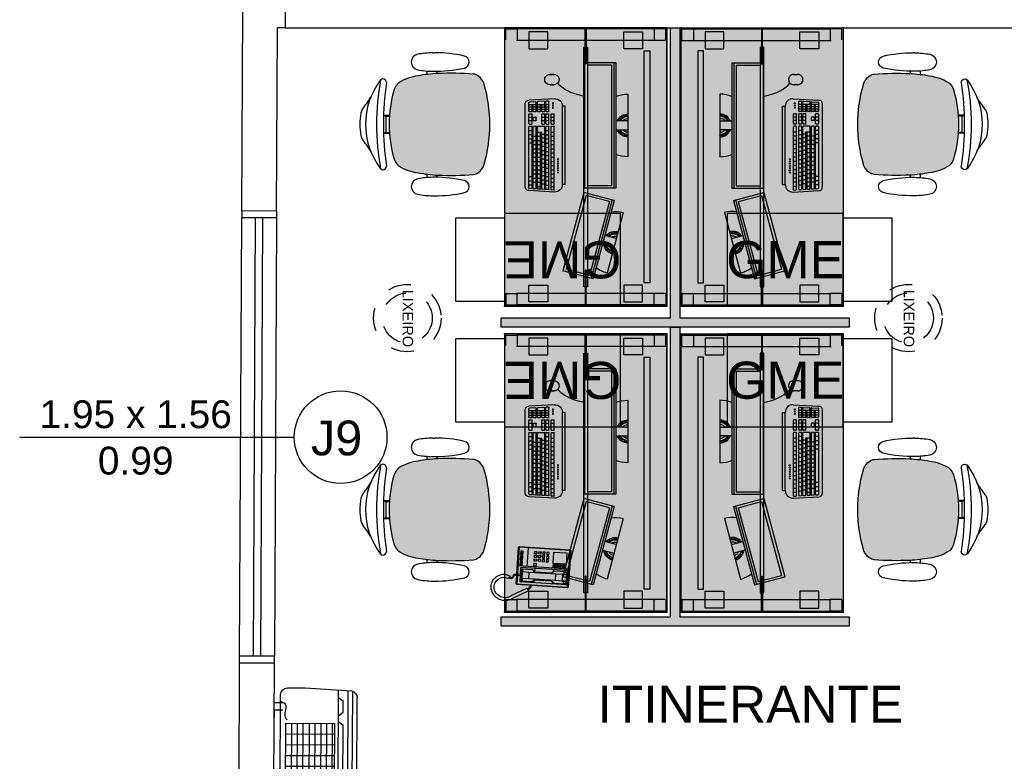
# Model space of a CAD drawing. Header units: inches. Extents: x 340 to 434, y 14 to 254.
# Tile 174 of 182: x 422.93 to 427.18, y 156.47 to 159.66. Entities that reach past the tile are written whole.
import ezdxf

# ---------------------------------------------------------------- set-up
doc = ezdxf.new("R2010")
doc.units = ezdxf.units.IN
doc.header["$MEASUREMENT"] = 0
doc.linetypes.add('DASHED2', pattern=[0.375, 0.25, -0.125])
doc.linetypes.add('HIDDEN', pattern=[9.525, 6.35, -3.175])
for name, color, linetype in [('TJ-DIVISORIA BAIXA', 202, 'Continuous'), ('TJ-EQUIPAMENTOSELETRÔNICOS', 1, 'Continuous'), ('TJ-ESQUADRIA1', 1, 'Continuous'), ('TJ-ESQUADRIA2', 2, 'Continuous'), ('TJ-MOBILIÁRIO', 2, 'Continuous'), ('TJ-MOBILIÁRIOEXISTENTE', 2, 'Continuous'), ('TJ-PAREDE', 5, 'Continuous'), ('TJ-SPLIT', 142, 'Continuous'), ('TJ-TEXTO03 1PARA100', 3, 'Continuous'), ('TJ-TEXTOESQUADRIA', 200, 'Continuous')]:
    doc.layers.add(name, color=color, linetype=linetype)
doc.styles.add('ARIAL', font='arial.ttf')
doc.styles.get("Standard").update_dxf_attribs({"font": 'arial.ttf'})
doc.styles.add('TipoDeLinha_A', font='arial.ttf')

# ---------------------------------------------------------------- blocks, each defined once
blk = doc.blocks.new('mesa reta 1.20')
at = {"layer": 'TJ-MOBILIÁRIO'}
h = blk.add_hatch(color=63, dxfattribs=at)
h.set_gradient(color1=(176, 215, 136), color2=(156, 215, 136), tint=0.86, name='INVHEMISPHERICAL')
h.paths.add_polyline_path([(0, 0), (1.2, 0), (1.2, -0.7), (0, -0.7)])
for p, q in [((0, 0), (0, -0.7)), ((1.2, 0), (1.2, -0.7)), ((1.2, -0.7), (0, -0.7))]:
    blk.add_line(p, q, dxfattribs=at)
at = {"layer": 'TJ-MOBILIÁRIO', "color": 51}
blk.add_line((1.2, 0), (0, 0), dxfattribs=at)
at = {"layer": 'TJ-MOBILIÁRIO', "color": 8}
for p, q in [((0.005, -0.008), (0.005, -0.052)), ((0.052, -0.005), (0.008, -0.005)), ((0.055, -0.008), (0.055, -0.052)), ((1.145, -0.008), (1.145, -0.052)), ((1.148, -0.005), (1.192, -0.005)), ((1.195, -0.008), (1.195, -0.052)), ((0.005, -0.052), (0.005, -0.645)), ((0.008, -0.055), (0.052, -0.055)), ((0.055, -0.052), (0.055, -0.648)), ((1.145, -0.052), (1.145, -0.648)), ((1.192, -0.055), (1.148, -0.055)), ((1.195, -0.052), (1.195, -0.645)), ((0.005, -0.692), (0.005, -0.648)), ((0.008, -0.645), (0.052, -0.645)), ((0.055, -0.692), (0.055, -0.648)), ((1.192, -0.645), (1.148, -0.645)), ((1.195, -0.692), (1.195, -0.648)), ((0.052, -0.695), (0.008, -0.695)), ((1.148, -0.695), (1.192, -0.695))]:
    blk.add_line(p, q, dxfattribs=at)
at = {"layer": 'TJ-MOBILIÁRIO'}
blk.add_lwpolyline([(0, 0), (1.2, 0), (1.2, -0.7), (0, -0.7)], close=True, dxfattribs=at)
at = {"layer": 'TJ-MOBILIÁRIO', "color": 51}
blk.add_lwpolyline([(0.1, -0.098), (1.1, -0.098), (1.1, -0.073), (0.1, -0.073)], close=True, dxfattribs=at)
at = {"layer": 'TJ-MOBILIÁRIO', "color": 8}
for points in [[(0.018, -0.105), (0.0905, -0.105), (0.0905, -0.186), (0.018, -0.186)], [(1.182, -0.105), (1.1095, -0.105), (1.1095, -0.186), (1.182, -0.186)], [(0.005, -0.3519), (0.005, -0.3481), (0.155, -0.3481), (0.155, -0.3519)], [(0.083, -0.3575), (1.117, -0.3575), (1.117, -0.3425), (0.083, -0.3425)], [(1.195, -0.3519), (1.195, -0.3481), (1.045, -0.3481), (1.045, -0.3519)], [(0.018, -0.595), (0.0905, -0.595), (0.0905, -0.514), (0.018, -0.514)], [(1.182, -0.595), (1.1095, -0.595), (1.1095, -0.514), (1.182, -0.514)]]:
    blk.add_lwpolyline(points, close=True, dxfattribs=at)
for centre, start, end in [((0.008, -0.008), 90, 180), ((0.052, -0.008), 0, 90), ((1.148, -0.008), 90, 180), ((1.192, -0.008), 0, 90), ((0.008, -0.052), 180, 270), ((0.052, -0.052), 270, 0), ((1.148, -0.052), 180, 270), ((1.192, -0.052), 270, 0), ((0.008, -0.648), 90, 180), ((0.052, -0.648), 0, 90), ((1.192, -0.648), 0, 90), ((0.008, -0.692), 180, 270), ((0.052, -0.692), 270, 0), ((1.192, -0.692), 270, 0)]:
    blk.add_arc(centre, 0.003, start, end, dxfattribs=at)
at = {"layer": 'TJ-MOBILIÁRIO'}
for p in [(0, 0), (1.2, 0), (1.2, 0), (0, -0.7), (1.2, -0.7)]:
    blk.add_point(p, dxfattribs=at)
blk = doc.blocks.new('poltrona diretor giratória')
h = blk.add_hatch(color=20)
h.set_gradient(color1=(255, 63, 0), color2=(255, 63, 0), tint=0.86, name='HEMISPHERICAL')
h.paths.add_polyline_path([(0.2192, -0.3365, 0.030126), (0.2092, -0.2515, 0.112051), (0.1795, -0.168, 0.029573), (0.1748, -0.1625, 0.071823), (0.1505, -0.1482, 0.071429), (0, -0.1266, 0.071429), (-0.1505, -0.1482, 0.071823), (-0.1748, -0.1625, 0.029573), (-0.1795, -0.168, 0.112051), (-0.2092, -0.2515, 0.030126), (-0.2192, -0.3365, 0.026966), (-0.2167, -0.4907, 0.092712), (-0.2134, -0.5016, 0.218944), (-0.1721, -0.5368, 0.069011), (0, -0.5604, 0.069011), (0.1721, -0.5368, 0.218946), (0.2134, -0.5016, 0.102563), (0.2168, -0.4895, 0.026756)])
at = {"layer": 'TJ-MOBILIÁRIO'}
for p, q in [((-0.0388, -0.1022), (-0.0388, -0.128)), ((-0.0361, -0.1021), (-0.0361, -0.1278)), ((-0.0354, -0.1125), (-0.0354, -0.1277)), ((0.0356, -0.1125), (-0.0354, -0.1125)), ((0.0356, -0.1125), (0.0356, -0.1277)), ((0.0363, -0.1021), (0.0363, -0.1278)), ((0.039, -0.1022), (0.039, -0.128)), ((-0.2297, -0.2901, 0), (-0.215, -0.2901, 0)), ((0.215, -0.29, 0), (0.2299, -0.29, 0)), ((-0.2284, -0.3331, 0), (-0.219, -0.3331, 0)), ((0.219, -0.3331, 0), (0.2286, -0.3331, 0))]:
    blk.add_line(p, q, dxfattribs=at)
at = {"layer": 'TJ-MOBILIÁRIO', "linetype": 'Continuous', "ltscale": 25.4}
for p, q in [((-0.3082, -0.3147, 0), (-0.3083, -0.3221, 0)), ((-0.2283, -0.3221, 0), (-0.2284, -0.3147, 0)), ((0.3084, -0.3147, 0), (0.3085, -0.3221, 0))]:
    blk.add_line(p, q, dxfattribs=at)
at = {"layer": 'TJ-MOBILIÁRIO'}
for centre, radius, start, end in [((0, -0.2485), 0.2485, 78.8778, 101.1222), ((0, -0.3411), 0.3164, 52.5531, 127.4469), ((-0.4729, 0.5278), 0.6763, 301.8108, 307.1601), ((-0.0414, -0.0448), 0.0407, 99.1898, 124.2903), ((0.0414, -0.0448), 0.0407, 55.7097, 80.8102), ((0.4729, 0.5278), 0.6763, 232.8399, 238.1892), ((0, -1.099), 1.0272, 79.2072, 100.7928), ((-0.181, -0.0998), 0.015, 139.1833, 180), ((-0.1802, -0.0989), 0.0158, 182.978, 269.4431), ((0, -1.3395), 1.238, 81.623, 98.377), ((0, -0.6615), 0.5349, 89.9995, 106.342), ((0, -0.6615), 0.5349, 73.658, 90.0005), ((0.1802, -0.0989), 0.0158, 270.5569, 357.022), ((0.181, -0.0998), 0.015, 0, 40.8167), ((-0.0105, -0.2752), 0.2001, 147.6271, 173.2006), ((-0.1305, -0.2048), 0.0612, 136.3456, 143.1214), ((-0.113, -0.2396), 0.0988, 112.3141, 128.7465), ((0.113, -0.2396), 0.0988, 51.2535, 67.6859), ((0.1305, -0.2048), 0.0612, 36.8786, 43.6544), ((0.0105, -0.2752), 0.2001, 6.7994, 32.3729), ((0.4905, -0.3769), 0.7109, 169.839, 176.7413), ((-0.4905, -0.3769), 0.7109, 3.2587, 10.161), ((1.2113, -0.3902), 1.4315, 177.8472, 184.0258), ((-1.2113, -0.3902), 1.4315, 355.9742, 2.1528), ((-0.1862, -0.4874), 0.0307, 186.2228, 207.4103), ((-0.1544, -0.4742), 0.065, 204.8741, 254.602), ((0.1544, -0.4742), 0.065, 285.398, 335.1259), ((0.1862, -0.4874), 0.0307, 332.5897, 353.7772), ((-0.0007, 0.0717), 0.6322, 254.3071, 270.046), ((0.0007, 0.0717), 0.6322, 269.954, 285.6929)]:
    blk.add_arc(centre, radius, start, end, dxfattribs=at)
at = {"layer": 'TJ-MOBILIÁRIO', "linetype": 'Continuous', "ltscale": 25.4}
for centre, radius, start, end in [((0.1213, -0.3243, 0), 0.4296, 170.0113, 178.7145), ((-0.2683, -0.2557, 0), 0.034, 9.9832, 170.0168), ((-0.6579, -0.3243, 0), 0.4296, 1.2855, 9.9887), ((0.6581, -0.3243, 0), 0.4296, 170.0113, 178.7145), ((0.2685, -0.2557, 0), 0.034, 9.9832, 170.0168), ((-0.1211, -0.3243, 0), 0.4296, 1.2855, 9.9887), ((0.2592, -0.3251, 0), 0.5675, 179.7013, 192.8268), ((-0.7958, -0.3251, 0), 0.5675, 347.1732, 0.2987), ((0.795, -0.3253, 0), 0.5665, 178.9303, 192.8326), ((-0.259, -0.3251, 0), 0.5675, 347.1732, 0.2987), ((-0.2683, -0.4452, 0), 0.0265, 192.8268, 347.1732), ((0.2685, -0.4452, 0), 0.0265, 192.8268, 347.1732)]:
    blk.add_arc(centre, radius, start, end, dxfattribs=at)
blk = doc.blocks.new('COMPUTADOR 2 MONITORES')
at = {"layer": 'TJ-MOBILIÁRIO', "linetype": 'Continuous'}
for p, q in [((0.135, 0), (-0.135, 0)), ((-0.3757, -0.0195), (-0.6365, -0.0894)), ((-0.3236, -0.0591), (-0.6617, -0.1497)), ((-0.3236, -0.0591), (-0.2889, -0.1888)), ((0.27, -0.0517), (-0.27, -0.0517)), ((-0.27, -0.0517), (-0.27, -0.1859)), ((0.27, -0.0517), (0.27, -0.1859)), ((-0.6617, -0.1497), (-0.627, -0.2794)), ((-0.2889, -0.1888), (-0.627, -0.2794)), ((0.27, -0.1859), (-0.27, -0.1859)), ((-0.2542, -0.27), (0.0823, -0.27)), ((-0.2542, -0.27), (-0.2542, -0.2819)), ((-0.2542, -0.2819), (0.0823, -0.2819)), ((0.0823, -0.27), (0.0823, -0.2819)), ((-0.2871, -0.3166), (-0.2812, -0.4265)), ((0.1152, -0.3166), (0.1093, -0.4265)), ((0.1753, -0.3361), (0.1753, -0.3178)), ((0.2196, -0.3178), (0.2196, -0.3361)), ((-0.2647, -0.443), (0.0928, -0.443))]:
    blk.add_line(p, q, dxfattribs=at)
at = {"layer": 'TJ-MOBILIÁRIO', "color": 1, "linetype": 'Continuous'}
for p, q in [((-0.0484, -0.0042), (-0.0476, -0.0012)), ((-0.0484, -0.0042), (-0.0461, -0.0064)), ((-0.0476, -0.0012), (-0.0445, -0.0004)), ((-0.0461, -0.0064), (-0.0431, -0.0056)), ((-0.0456, -0.0147), (-0.0447, -0.0116)), ((-0.0456, -0.0147), (-0.0433, -0.0169)), ((-0.0447, -0.0116), (-0.0417, -0.0108)), ((-0.0445, -0.0004), (-0.0423, -0.0026)), ((-0.0433, -0.0169), (-0.0403, -0.0161)), ((-0.0431, -0.0056), (-0.0423, -0.0026)), ((-0.0426, -0.0246), (-0.0419, -0.0221)), ((-0.0419, -0.0221), (-0.0389, -0.0213)), ((-0.0417, -0.0108), (-0.0395, -0.013)), ((-0.0415, -0.0263), (-0.0405, -0.0273)), ((-0.0405, -0.0273), (-0.0375, -0.0265)), ((-0.0403, -0.0161), (-0.0395, -0.013)), ((-0.0389, -0.0213), (-0.0367, -0.0235)), ((-0.0375, -0.0265), (-0.0367, -0.0235)), ((-0.0373, -0.0321), (-0.0361, -0.0318)), ((-0.0361, -0.0318), (-0.0339, -0.034)), ((-0.0351, -0.0175), (-0.0351, -0.0174)), ((-0.0351, -0.0175), (-0.0351, -0.0175)), ((-0.0343, -0.0353), (-0.0339, -0.034)), ((-0.0323, -0.0279), (-0.0315, -0.0249)), ((-0.0323, -0.0279), (-0.0301, -0.0301)), ((-0.0315, -0.0249), (-0.0305, -0.0246)), ((-0.0301, -0.0301), (-0.0271, -0.0293)), ((-0.0295, -0.0384), (-0.0287, -0.0354)), ((-0.0295, -0.0384), (-0.0273, -0.0406)), ((-0.0287, -0.0354), (-0.0257, -0.0346)), ((-0.0273, -0.0406), (-0.0243, -0.0398)), ((-0.0271, -0.0293), (-0.0269, -0.0285)), ((-0.0257, -0.0346), (-0.0235, -0.0368)), ((-0.0243, -0.0398), (-0.0235, -0.0368)), ((-0.0192, -0.0517), (-0.0192, 0)), ((0.0192, 0), (0.0192, -0.0517)), ((0.02, -0.0419), (0.0208, -0.0389)), ((0.02, -0.0419), (0.022, -0.044)), ((0.0205, -0.0334), (0.0224, -0.0329)), ((0.0208, -0.0389), (0.0238, -0.0381)), ((0.0224, -0.0329), (0.0227, -0.032)), ((0.0238, -0.0381), (0.026, -0.0403)), ((0.0256, -0.042), (0.026, -0.0403)), ((0.0276, -0.0343), (0.0284, -0.0313)), ((0.0276, -0.0343), (0.0298, -0.0365)), ((0.0284, -0.0313), (0.0315, -0.0305)), ((0.0298, -0.0365), (0.0329, -0.0357)), ((0.03, -0.0252), (0.0301, -0.0252)), ((0.0301, -0.0252), (0.0301, -0.0251)), ((0.0315, -0.0305), (0.0337, -0.0327)), ((0.0329, -0.0357), (0.0337, -0.0327)), ((0.0346, -0.0183), (0.0347, -0.0184)), ((0.0347, -0.0184), (0.0377, -0.0176)), ((0.0353, -0.0266), (0.0361, -0.0236)), ((0.0353, -0.0266), (0.0375, -0.0288)), ((0.0361, -0.0236), (0.0391, -0.0228)), ((0.037, -0.013), (0.0385, -0.0145)), ((0.0375, -0.0288), (0.0404, -0.0281)), ((0.0377, -0.0176), (0.0385, -0.0145)), ((0.0391, -0.0228), (0.0413, -0.025)), ((0.0401, -0.0085), (0.041, -0.0055)), ((0.0401, -0.0085), (0.0424, -0.0107)), ((0.0406, -0.0278), (0.0413, -0.025)), ((0.041, -0.0055), (0.044, -0.0047)), ((0.0424, -0.0107), (0.0454, -0.0099)), ((0.0429, -0.019), (0.0438, -0.016)), ((0.0429, -0.019), (0.0446, -0.0207)), ((0.0438, -0.016), (0.0468, -0.0151)), ((0.044, -0.0047), (0.0462, -0.0069)), ((0.0454, -0.0099), (0.0462, -0.0069)), ((0.0468, -0.0151), (0.0468, -0.0152)), ((0.0478, -0.0009), (0.0491, -0.0022)), ((-0.3214, -0.0675), (-0.6595, -0.158)), ((-0.3286, -0.0793), (-0.6474, -0.1647)), ((-0.5517, -0.0679), (-0.549, -0.0663)), ((-0.5517, -0.071), (-0.5517, -0.0679)), ((-0.5517, -0.071), (-0.549, -0.0726)), ((-0.549, -0.0663), (-0.5463, -0.0679)), ((-0.549, -0.0726), (-0.5463, -0.071)), ((-0.5463, -0.071), (-0.5463, -0.0679)), ((-0.5463, -0.0773), (-0.5436, -0.0757)), ((-0.5463, -0.0804), (-0.5463, -0.0773)), ((-0.5463, -0.0804), (-0.5436, -0.082)), ((-0.5436, -0.0757), (-0.5409, -0.0773)), ((-0.5436, -0.082), (-0.5409, -0.0804)), ((-0.5409, -0.0804), (-0.5409, -0.0773)), ((-0.5355, -0.0804), (-0.5354, -0.0804)), ((-0.5355, -0.0804), (-0.5355, -0.0804)), ((-0.5112, -0.1094), (-0.5246, -0.0594)), ((-0.4875, -0.0495), (-0.4742, -0.0995)), ((-0.4776, -0.0814), (-0.4759, -0.0804)), ((-0.4759, -0.0804), (-0.4759, -0.0795)), ((-0.4706, -0.0711), (-0.4705, -0.071)), ((-0.4705, -0.071), (-0.4705, -0.0709)), ((-0.4705, -0.0773), (-0.4678, -0.0757)), ((-0.4705, -0.0804), (-0.4705, -0.0773)), ((-0.4705, -0.0804), (-0.4678, -0.082)), ((-0.4679, -0.0632), (-0.4678, -0.0632)), ((-0.4678, -0.0632), (-0.4651, -0.0617)), ((-0.4678, -0.0757), (-0.4651, -0.0773)), ((-0.4678, -0.082), (-0.4651, -0.0804)), ((-0.467, -0.0574), (-0.4651, -0.0585)), ((-0.4651, -0.0492), (-0.4624, -0.0476)), ((-0.4651, -0.0523), (-0.4651, -0.0492)), ((-0.4651, -0.0523), (-0.4624, -0.0538)), ((-0.4651, -0.0617), (-0.4651, -0.0585)), ((-0.4651, -0.0679), (-0.4624, -0.0663)), ((-0.4651, -0.071), (-0.4651, -0.0679)), ((-0.4651, -0.071), (-0.4624, -0.0726)), ((-0.4651, -0.0804), (-0.4651, -0.0773)), ((-0.4624, -0.0476), (-0.4597, -0.0492)), ((-0.4624, -0.0538), (-0.4597, -0.0523)), ((-0.4624, -0.0663), (-0.4597, -0.0679)), ((-0.4624, -0.0726), (-0.4598, -0.0711)), ((-0.4597, -0.0429), (-0.458, -0.0439)), ((-0.4597, -0.0523), (-0.4597, -0.0492)), ((-0.4597, -0.0585), (-0.457, -0.057)), ((-0.4597, -0.0617), (-0.4597, -0.0585)), ((-0.4597, -0.0617), (-0.4576, -0.0629)), ((-0.4597, -0.0708), (-0.4597, -0.0679)), ((-0.457, -0.057), (-0.457, -0.057)), ((-0.3286, -0.0793), (-0.3017, -0.1796)), ((0.27, -0.0604), (-0.27, -0.0604)), ((0.26, -0.0699), (-0.26, -0.0699)), ((-0.26, -0.0699), (-0.26, -0.1738)), ((0.26, -0.0699), (0.26, -0.1738)), ((-0.5409, -0.0867), (-0.5382, -0.0851)), ((-0.5409, -0.0892), (-0.5409, -0.0867)), ((-0.5394, -0.0906), (-0.5382, -0.0913)), ((-0.5382, -0.0851), (-0.5355, -0.0867)), ((-0.5382, -0.0913), (-0.5355, -0.0898)), ((-0.5355, -0.0898), (-0.5355, -0.0867)), ((-0.5338, -0.0951), (-0.5328, -0.0945)), ((-0.5328, -0.0945), (-0.53, -0.096)), ((-0.53, -0.0867), (-0.5291, -0.0861)), ((-0.53, -0.0898), (-0.53, -0.0867)), ((-0.53, -0.0898), (-0.5273, -0.0913)), ((-0.53, -0.0974), (-0.53, -0.096)), ((-0.5273, -0.0913), (-0.5246, -0.0898)), ((-0.5246, -0.0898), (-0.5246, -0.089)), ((-0.5246, -0.096), (-0.5219, -0.0945)), ((-0.5246, -0.0992), (-0.5246, -0.096)), ((-0.5246, -0.0992), (-0.5219, -0.1007)), ((-0.5219, -0.0945), (-0.5192, -0.096)), ((-0.5219, -0.1007), (-0.5192, -0.0992)), ((-0.5192, -0.0992), (-0.5192, -0.096)), ((-0.4759, -0.0867), (-0.4732, -0.0851)), ((-0.4759, -0.0898), (-0.4759, -0.0867)), ((-0.4759, -0.0898), (-0.4734, -0.0912)), ((-0.4732, -0.0851), (-0.4705, -0.0867)), ((-0.4705, -0.0884), (-0.4705, -0.0867)), ((-0.6474, -0.1647), (-0.6205, -0.265)), ((-0.3017, -0.1796), (-0.6205, -0.265)), ((0.26, -0.1738), (-0.26, -0.1738)), ((-0.2789, -0.319), (-0.2784, -0.3284)), ((-0.2771, -0.317), (-0.0057, -0.317)), ((-0.2766, -0.3302), (-0.0057, -0.3302)), ((-0.2635, -0.3302), (-0.2635, -0.317)), ((-0.2452, -0.3302), (-0.2452, -0.317)), ((-0.2272, -0.3302), (-0.2272, -0.317)), ((-0.2091, -0.3302), (-0.2091, -0.317)), ((-0.1911, -0.3302), (-0.1911, -0.317)), ((-0.173, -0.3302), (-0.173, -0.317)), ((-0.1549, -0.3302), (-0.1549, -0.317)), ((-0.1369, -0.3302), (-0.1369, -0.317)), ((-0.1188, -0.3302), (-0.1188, -0.317)), ((-0.1008, -0.3302), (-0.1008, -0.317)), ((-0.0827, -0.3302), (-0.0827, -0.317)), ((-0.0646, -0.3302), (-0.0646, -0.317)), ((-0.0466, -0.3302), (-0.0466, -0.317)), ((-0.0285, -0.3302), (-0.0285, -0.317)), ((-0.0038, -0.3283), (-0.0038, -0.3189)), ((0.0058, -0.3283), (0.0058, -0.3189)), ((0.0076, -0.317), (0.0484, -0.317)), ((0.0076, -0.3302), (0.0484, -0.3302)), ((0.0206, -0.3302), (0.0206, -0.317)), ((0.0355, -0.3302), (0.0355, -0.317)), ((0.0503, -0.3283), (0.0503, -0.3189)), ((-0.277, -0.3418), (-0.2765, -0.3512)), ((-0.276, -0.36), (-0.2755, -0.3695)), ((-0.2751, -0.3398), (-0.0057, -0.3398)), ((-0.275, -0.3783), (-0.2745, -0.3877)), ((-0.2746, -0.353), (-0.0057, -0.353)), ((-0.2741, -0.358), (-0.0057, -0.358)), ((-0.2736, -0.3712), (-0.0285, -0.3712)), ((-0.2731, -0.3763), (-0.0285, -0.3763)), ((-0.2635, -0.3895), (-0.2635, -0.3763)), ((-0.257, -0.353), (-0.257, -0.3398)), ((-0.2524, -0.3712), (-0.2524, -0.358)), ((-0.2452, -0.3895), (-0.2452, -0.3763)), ((-0.2387, -0.353), (-0.2387, -0.3398)), ((-0.2343, -0.3712), (-0.2343, -0.358)), ((-0.2272, -0.3895), (-0.2272, -0.3763)), ((-0.2206, -0.353), (-0.2206, -0.3398)), ((-0.2163, -0.3712), (-0.2163, -0.358)), ((-0.2091, -0.3895), (-0.2091, -0.3763)), ((-0.2026, -0.353), (-0.2026, -0.3398)), ((-0.1982, -0.3712), (-0.1982, -0.358)), ((-0.1911, -0.3895), (-0.1911, -0.3763)), ((-0.1845, -0.353), (-0.1845, -0.3398)), ((-0.1801, -0.3712), (-0.1801, -0.358)), ((-0.173, -0.3895), (-0.173, -0.3763)), ((-0.1665, -0.353), (-0.1665, -0.3398)), ((-0.1621, -0.3712), (-0.1621, -0.358)), ((-0.1549, -0.3895), (-0.1549, -0.3763)), ((-0.1484, -0.353), (-0.1484, -0.3398)), ((-0.144, -0.3712), (-0.144, -0.358)), ((-0.1369, -0.3895), (-0.1369, -0.3763)), ((-0.1303, -0.353), (-0.1303, -0.3398)), ((-0.126, -0.3712), (-0.126, -0.358)), ((-0.1188, -0.3895), (-0.1188, -0.3763)), ((-0.1123, -0.353), (-0.1123, -0.3398)), ((-0.1079, -0.3712), (-0.1079, -0.358)), ((-0.1008, -0.3895), (-0.1008, -0.3763)), ((-0.0942, -0.353), (-0.0942, -0.3398)), ((-0.0898, -0.3712), (-0.0898, -0.358)), ((-0.0827, -0.3895), (-0.0827, -0.3763)), ((-0.0762, -0.353), (-0.0762, -0.3398)), ((-0.0718, -0.3712), (-0.0718, -0.358)), ((-0.0646, -0.3895), (-0.0646, -0.3763)), ((-0.0581, -0.353), (-0.0581, -0.3398)), ((-0.0537, -0.3712), (-0.0537, -0.358)), ((-0.0466, -0.3895), (-0.0466, -0.3763)), ((-0.04, -0.353), (-0.04, -0.3398)), ((-0.038, -0.3712), (-0.038, -0.358)), ((-0.0285, -0.3895), (-0.0285, -0.3712)), ((-0.022, -0.353), (-0.022, -0.3398)), ((-0.0038, -0.3511), (-0.0038, -0.3416)), ((-0.0038, -0.3876), (-0.0038, -0.3599)), ((0.0058, -0.3511), (0.0058, -0.3416)), ((0.0058, -0.3694), (0.0058, -0.3599)), ((0.0076, -0.3398), (0.0484, -0.3398)), ((0.0076, -0.353), (0.0484, -0.353)), ((0.0076, -0.358), (0.0484, -0.358)), ((0.0076, -0.3712), (0.0484, -0.3712)), ((0.0206, -0.353), (0.0206, -0.3398)), ((0.0206, -0.3712), (0.0206, -0.358)), ((0.0355, -0.353), (0.0355, -0.3398)), ((0.0355, -0.3712), (0.0355, -0.358)), ((0.0503, -0.3511), (0.0503, -0.3416)), ((0.0503, -0.3694), (0.0503, -0.3599)), ((0.0599, -0.3511), (0.0599, -0.3416)), ((0.0599, -0.3694), (0.0599, -0.3599)), ((0.0599, -0.3876), (0.0599, -0.3782)), ((0.0617, -0.3398), (0.1032, -0.3398)), ((0.0617, -0.353), (0.1027, -0.353)), ((0.0617, -0.358), (0.1022, -0.358)), ((0.0617, -0.3712), (0.0904, -0.3712)), ((0.0617, -0.3763), (0.0904, -0.3763)), ((0.07, -0.353), (0.07, -0.3398)), ((0.07, -0.3712), (0.07, -0.358)), ((0.07, -0.3895), (0.07, -0.3763)), ((0.0802, -0.353), (0.0802, -0.3398)), ((0.0802, -0.3712), (0.0802, -0.358)), ((0.0802, -0.3895), (0.0802, -0.3763)), ((0.0904, -0.353), (0.0904, -0.3398)), ((0.0904, -0.3895), (0.0904, -0.358)), ((0.1041, -0.36), (0.1026, -0.3877)), ((0.1051, -0.3418), (0.1046, -0.3512)), ((-0.274, -0.3965), (-0.2735, -0.406)), ((-0.273, -0.4148), (-0.2725, -0.4243)), ((-0.2726, -0.3895), (-0.0057, -0.3895)), ((-0.2721, -0.3946), (-0.0057, -0.3946)), ((-0.2716, -0.4078), (-0.0057, -0.4078)), ((-0.2712, -0.4128), (-0.0057, -0.4128)), ((-0.2566, -0.426), (-0.2566, -0.4128)), ((-0.2452, -0.4078), (-0.2452, -0.3946)), ((-0.2383, -0.426), (-0.2383, -0.4128)), ((-0.2272, -0.4078), (-0.2272, -0.3946)), ((-0.2202, -0.426), (-0.2202, -0.4128)), ((-0.2091, -0.4078), (-0.2091, -0.3946)), ((-0.1911, -0.4078), (-0.1911, -0.3946)), ((-0.173, -0.4078), (-0.173, -0.3946)), ((-0.1549, -0.4078), (-0.1549, -0.3946)), ((-0.1369, -0.4078), (-0.1369, -0.3946)), ((-0.1188, -0.4078), (-0.1188, -0.3946)), ((-0.1008, -0.4078), (-0.1008, -0.3946)), ((-0.0827, -0.4078), (-0.0827, -0.3946)), ((-0.0757, -0.426), (-0.0757, -0.4128)), ((-0.0646, -0.4078), (-0.0646, -0.3946)), ((-0.0577, -0.426), (-0.0577, -0.4128)), ((-0.0466, -0.4078), (-0.0466, -0.3946)), ((-0.0396, -0.426), (-0.0396, -0.4128)), ((-0.0215, -0.426), (-0.0215, -0.4128)), ((-0.0038, -0.4059), (-0.0038, -0.3964)), ((-0.0038, -0.4241), (-0.0038, -0.4147)), ((0.0058, -0.4241), (0.0058, -0.4147)), ((0.0076, -0.4128), (0.0484, -0.4128)), ((0.0206, -0.4059), (0.0206, -0.3964)), ((0.0206, -0.426), (0.0206, -0.4128)), ((0.0225, -0.3946), (0.0336, -0.3946)), ((0.0225, -0.4078), (0.0336, -0.4078)), ((0.0355, -0.4059), (0.0355, -0.3964)), ((0.0355, -0.426), (0.0355, -0.4128)), ((0.0503, -0.4241), (0.0503, -0.4147)), ((0.0599, -0.4059), (0.0599, -0.3964)), ((0.0599, -0.4241), (0.0599, -0.4147)), ((0.0617, -0.3895), (0.1007, -0.3895)), ((0.0617, -0.3946), (0.1002, -0.3946)), ((0.0617, -0.4078), (0.0904, -0.4078)), ((0.0617, -0.4128), (0.0904, -0.4128)), ((0.07, -0.4078), (0.07, -0.3946)), ((0.07, -0.426), (0.07, -0.4128)), ((0.0802, -0.4078), (0.0802, -0.3946)), ((0.0802, -0.426), (0.0802, -0.4128)), ((0.0904, -0.426), (0.0904, -0.3946)), ((0.1021, -0.3965), (0.1006, -0.4243)), ((-0.2706, -0.426), (-0.0057, -0.426)), ((0.0076, -0.426), (0.0484, -0.426)), ((0.0617, -0.426), (0.0987, -0.426))]:
    blk.add_line(p, q, dxfattribs=at)
for centre in [(-0.2032, -0.3012), (-0.1937, -0.3012), (-0.1841, -0.3012), (-0.1745, -0.3012), (-0.1649, -0.3012), (-0.1553, -0.3012), (-0.1458, -0.3012), (0.0762, -0.3227), (0.0858, -0.3227), (0.0953, -0.3227)]:
    blk.add_circle(centre, 0.0022, dxfattribs=at)
at = {"layer": 'TJ-MOBILIÁRIO', "linetype": 'Continuous'}
for centre, radius, start, end in [((0, 0), 0.135, 180, 202.5402), ((0, 0), 0.135, 337.4598, 0), ((-0.5061, -0.0545), 0.135, 352.4598, 15), ((-0.5061, -0.0545), 0.135, 195, 217.5402), ((-0.2542, -0.3149), 0.033, 90, 183.0941), ((0.0823, -0.3149), 0.033, 356.9059, 90), ((0.1975, -0.3178), 0.0222, 335.5382, 204.4618), ((0.1975, -0.3361), 0.0222, 155.5382, 24.4618), ((-0.2647, -0.4265), 0.0165, 180, 270), ((0.0928, -0.4265), 0.0165, 270, 360)]:
    blk.add_arc(centre, radius, start, end, dxfattribs=at)
at = {"layer": 'TJ-MOBILIÁRIO', "color": 1, "linetype": 'Continuous'}
for centre, radius, start, end in [((0, 0), 0.0492, 180, 247.0419), ((0, 0), 0.0392, 180, 240.6857), ((0, 0), 0.0292, 180, 228.9013), ((0, 0), 0.0292, 311.0987, 0), ((0, 0), 0.0392, 299.3143, 0), ((0, 0), 0.0492, 292.9581, 0), ((-0.5061, -0.0545), 0.0492, 307.9581, 15), ((-0.5061, -0.0545), 0.0492, 195, 262.0419), ((-0.5061, -0.0545), 0.0392, 195, 255.6857), ((-0.5061, -0.0545), 0.0292, 195, 243.9013), ((-0.5061, -0.0545), 0.0292, 326.0987, 15), ((-0.5061, -0.0545), 0.0392, 314.3143, 15), ((-0.2771, -0.3189), 0.00187, 90, 183.0941), ((-0.2766, -0.3283), 0.00187, 183.0941, 270), ((-0.0057, -0.3189), 0.00187, 360, 90), ((-0.0057, -0.3283), 0.00187, 270, 360), ((0.0076, -0.3189), 0.00187, 90, 180), ((0.0076, -0.3283), 0.00187, 180, 270), ((0.0484, -0.3189), 0.00187, 360, 90), ((0.0484, -0.3283), 0.00187, 270, 360), ((-0.2751, -0.3416), 0.00187, 90, 183.0941), ((-0.2746, -0.3511), 0.00187, 183.0941, 270), ((-0.2741, -0.3599), 0.00187, 90, 183.0941), ((-0.2736, -0.3694), 0.00187, 183.0941, 270), ((-0.2731, -0.3782), 0.00187, 90, 183.0941), ((-0.0057, -0.3416), 0.00187, 360, 90), ((-0.0057, -0.3511), 0.00187, 270, 360), ((-0.0057, -0.3599), 0.00187, 360, 90), ((0.0076, -0.3416), 0.00187, 90, 180), ((0.0076, -0.3511), 0.00187, 180, 270), ((0.0076, -0.3599), 0.00187, 90, 180), ((0.0076, -0.3694), 0.00187, 180, 270), ((0.0484, -0.3416), 0.00187, 360, 90), ((0.0484, -0.3511), 0.00187, 270, 360), ((0.0484, -0.3599), 0.00187, 360, 90), ((0.0484, -0.3694), 0.00187, 270, 360), ((0.0617, -0.3416), 0.00187, 90, 180), ((0.0617, -0.3511), 0.00187, 180, 270), ((0.0617, -0.3599), 0.00187, 90, 180), ((0.0617, -0.3694), 0.00187, 180, 270), ((0.0617, -0.3782), 0.00187, 90, 180), ((0.1022, -0.3599), 0.00187, 356.9059, 90), ((0.1027, -0.3511), 0.00187, 270, 356.9059), ((0.1032, -0.3416), 0.00187, 356.9059, 90), ((-0.2726, -0.3876), 0.00187, 183.0941, 270), ((-0.2721, -0.3964), 0.00187, 90, 183.0941), ((-0.2716, -0.4059), 0.00187, 183.0941, 270), ((-0.2712, -0.4147), 0.00187, 90, 183.0941), ((-0.2706, -0.4241), 0.00187, 183.0941, 270), ((-0.0057, -0.3876), 0.00187, 270, 360), ((-0.0057, -0.3964), 0.00187, 360, 90), ((-0.0057, -0.4059), 0.00187, 270, 360), ((-0.0057, -0.4147), 0.00187, 360, 90), ((-0.0057, -0.4241), 0.00187, 270, 360), ((0.0076, -0.4147), 0.00187, 90, 180), ((0.0076, -0.4241), 0.00187, 180, 270), ((0.0225, -0.3964), 0.00187, 90, 180), ((0.0225, -0.4059), 0.00187, 180, 270), ((0.0336, -0.3964), 0.00187, 360, 90), ((0.0336, -0.4059), 0.00187, 270, 360), ((0.0484, -0.4147), 0.00187, 360, 90), ((0.0484, -0.4241), 0.00187, 270, 360), ((0.0617, -0.3876), 0.00187, 180, 270), ((0.0617, -0.3964), 0.00187, 90, 180), ((0.0617, -0.4059), 0.00187, 180, 270), ((0.0617, -0.4147), 0.00187, 90, 180), ((0.0617, -0.4241), 0.00187, 180, 270), ((0.0987, -0.4241), 0.00187, 270, 356.9059), ((0.1002, -0.3964), 0.00187, 356.9059, 90), ((0.1007, -0.3876), 0.00187, 270, 356.9059)]:
    blk.add_arc(centre, radius, start, end, dxfattribs=at)
blk.add_open_spline([(0.1244, -0.1859), (0.138, -0.2516), (0.1571, -0.2797), (0.1817, -0.3022)], degree=3, dxfattribs=at)
blk = doc.blocks.new('ALBERFLEX GAVETEIRO FIXO 2 GAV')
at = {"layer": 'TJ-MOBILIÁRIO', "color": 1, "linetype": 'DASHED2', "ltscale": 5}
for p, q in [((0.5, 0.38), (0.71, 0.38)), ((0.71, 0.38), (0.71, 0.02)), ((0.71, 0.02), (0.5, 0.02))]:
    blk.add_line(p, q, dxfattribs=at)
at = {"layer": 'TJ-MOBILIÁRIO'}
blk.add_lwpolyline([(0, 0), (0.5, 0), (0.5, 0.4), (0, 0.4)], close=True, dxfattribs=at)
at = {"layer": 'TJ-MOBILIÁRIO', "color": 211, "insert": (0.2506, 0.1992), "char_height": 0.16, "width": 1.979927, "attachment_point": 5, "style": 'TipoDeLinha_A'}
blk.add_mtext('GME', dxfattribs=at)
blk = doc.blocks.new('A$C794E0566')
for p, q in [((0.0191, 0.014, 0), (0.0191, 0.986, 0)), ((0.225, 1, 0), (0.0248, 0.9876, 0)), ((0.0388, 0.0105, 0), (0.0388, 0.9885, 0)), ((0.08, 0.0048, 0), (0.08, 0.991, 0)), ((0.3, 1, 0), (0.225, 1, 0)), ((0, 0.0419, 0), (0, 0.9581, 0)), ((0.08, 0.96, 0), (0.0598, 0.9446, 0)), ((0.0598, 0.896, 0), (0.0598, 0.9446, 0)), ((0.3202, 0.9347, 0), (0.3577, 0.9347, 0)), ((0.33, 0.03, 0), (0.33, 0.97, 0)), ((0.08, 0.8806, 0), (0.0598, 0.896, 0)), ((0.3202, 0.903, 0), (0.3577, 0.903, 0)), ((0.3577, 0.903, 0), (0.3577, 0.8713, 0)), ((0.08, 0.8555, 0), (0.0598, 0.84, 0)), ((0.0598, 0.5309, 0), (0.0598, 0.84, 0)), ((0.3088, 0.8475, 0), (0.097, 0.8475, 0)), ((0.097, 0.8475, 0), (0.097, 0.0425, 0)), ((0.1065, 0.5152, 0), (0.1065, 0.8475, 0)), ((0.1302, 0.5152, 0), (0.1302, 0.8475, 0)), ((0.1552, 0.5152, 0), (0.1552, 0.8475, 0)), ((0.1802, 0.5152, 0), (0.1802, 0.8475, 0)), ((0.2048, 0.5152, 0), (0.2048, 0.8475, 0)), ((0.232, 0.5152, 0), (0.232, 0.8475, 0)), ((0.257, 0.5152, 0), (0.257, 0.8475, 0)), ((0.2816, 0.5152, 0), (0.2816, 0.8475, 0)), ((0.3088, 0.8475, 0), (0.3088, 0.0425, 0)), ((0.3088, 0.8013, 0), (0.097, 0.8013, 0)), ((0.3088, 0.755, 0), (0.097, 0.755, 0)), ((0.3088, 0.7088, 0), (0.097, 0.7088, 0)), ((0.3088, 0.6625, 0), (0.097, 0.6625, 0)), ((0.3088, 0.6163, 0), (0.097, 0.6163, 0)), ((0.3088, 0.57, 0), (0.097, 0.57, 0)), ((0.08, 0.5154, 0), (0.0598, 0.5309, 0)), ((0.3088, 0.5152, 0), (0.097, 0.5152, 0)), ((0.08, 0.4409, 0), (0.0598, 0.4255, 0)), ((0.0598, 0.0555, 0), (0.0598, 0.4255, 0)), ((0.3088, 0.4352, 0), (0.097, 0.4352, 0)), ((0.1065, 0.0425, 0), (0.1065, 0.4352, 0)), ((0.1302, 0.0425, 0), (0.1302, 0.4352, 0)), ((0.1552, 0.0425, 0), (0.1552, 0.4352, 0)), ((0.1802, 0.0425, 0), (0.1802, 0.4352, 0)), ((0.2048, 0.0425, 0), (0.2048, 0.4352, 0)), ((0.232, 0.0425, 0), (0.232, 0.4352, 0)), ((0.257, 0.0425, 0), (0.257, 0.4352, 0)), ((0.2816, 0.0425, 0), (0.2816, 0.4352, 0)), ((0.3088, 0.3968, 0), (0.097, 0.3968, 0)), ((0.3088, 0.3968, 0), (0.097, 0.3968, 0)), ((0.3088, 0.3588, 0), (0.097, 0.3588, 0)), ((0.3088, 0.3588, 0), (0.097, 0.3588, 0)), ((0.3088, 0.3125, 0), (0.097, 0.3125, 0)), ((0.3088, 0.2663, 0), (0.097, 0.2663, 0)), ((0.3088, 0.2663, 0), (0.097, 0.2663, 0)), ((0.3088, 0.2663, 0), (0.097, 0.2663, 0)), ((0.3088, 0.2663, 0), (0.097, 0.2663, 0)), ((0.3088, 0.22, 0), (0.097, 0.22, 0)), ((0.3088, 0.22, 0), (0.097, 0.22, 0)), ((0.3088, 0.1738, 0), (0.097, 0.1738, 0)), ((0.3088, 0.1738, 0), (0.097, 0.1738, 0)), ((0.3088, 0.1738, 0), (0.097, 0.1738, 0)), ((0.3088, 0.1738, 0), (0.097, 0.1738, 0)), ((0.3088, 0.1275, 0), (0.097, 0.1275, 0)), ((0.3088, 0.1275, 0), (0.097, 0.1275, 0)), ((0.08, 0.04, 0), (0.0598, 0.0555, 0)), ((0.08, 0.04, 0), (0.0598, 0.0555, 0)), ((0.3088, 0.0813, 0), (0.097, 0.0813, 0)), ((0.3088, 0.0813, 0), (0.097, 0.0813, 0)), ((0.3088, 0.0813, 0), (0.097, 0.0813, 0)), ((0.3088, 0.0813, 0), (0.097, 0.0813, 0)), ((0.3088, 0.0425, 0), (0.097, 0.0425, 0)), ((0.3088, 0.0425, 0), (0.097, 0.0425, 0)), ((0.225, 0, 0), (0.0248, 0.0124, 0)), ((0.225, 0, 0), (0.0248, 0.0124, 0)), ((0.3, 0, 0), (0.225, 0, 0)), ((0.3, 0, 0), (0.225, 0, 0))]:
    blk.add_line(p, q)
at = {"lineweight": -3}
blk.add_line((0.3181, 0.9131, 0), (0.3181, 0.9131, 0), dxfattribs=at)
for centre, start, end in [((0.03, 0.9581, 0), 100, 180), ((0.3, 0.97, 0), 0, 90), ((0.03, 0.0419, 0), 180, 260), ((0.03, 0.0419, 0), 180, 260), ((0.3, 0.03, 0), 270, 0), ((0.3, 0.03, 0), 270, 0)]:
    blk.add_arc(centre, 0.03, start, end)
blk.add_spline([(0.3302, 0.943, 0), (0.3101, 0.9289, 0), (0.3101, 0.8973, 0), (0.3101, 0.873, 0), (0.3017, 0.8614, 0)], degree=3, dxfattribs=at)
blk = doc.blocks.new('LIXEIRO')
at = {"layer": 'TJ-MOBILIÁRIO', "linetype": 'HIDDEN', "ltscale": 0.01}
for radius in [0.1453, 0.1075]:
    blk.add_circle((0, 0), radius, dxfattribs=at)
at = {"layer": 'TJ-MOBILIÁRIO', "color": 1, "insert": (-0.1224, 0.0247), "char_height": 0.045, "attachment_point": 1}
blk.add_mtext_dynamic_manual_height_columns('LIXEIRO', width=0.191954, gutter_width=12.5, heights=[0], dxfattribs=at)
blk = doc.blocks.new('TELEFONE')
at = {"color": 253}
for p, q in [((-0.0841, 0.2191), (-0.0841, 0)), ((-0.1508, 0.1528), (-0.1436, 0.1528)), ((-0.1009, 0.1528), (-0.0905, 0.1528)), ((-0.1508, 0.0738), (-0.1389, 0.0738)), ((-0.1056, 0.0738), (-0.0905, 0.0738)), ((-0.0032, 0.0381), (-0.0841, 0.0381)), ((-0.0794, 0.0175), (-0.0778, 0.0159)), ((-0.0778, 0.0095), (-0.0794, 0.0079)), ((-0.0651, 0.0159), (-0.0635, 0.0175)), ((-0.0651, 0.0095), (-0.0635, 0.0079)), ((-0.0572, 0.0175), (-0.0556, 0.0159)), ((-0.0556, 0.0095), (-0.0572, 0.0079)), ((-0.0429, 0.0159), (-0.0413, 0.0175)), ((-0.0429, 0.0095), (-0.0413, 0.0079)), ((-0.0349, 0.0175), (-0.0333, 0.0159)), ((-0.0333, 0.0095), (-0.0349, 0.0079)), ((-0.0206, 0.0159), (-0.0191, 0.0175)), ((-0.0191, 0.0079), (-0.0206, 0.0095))]:
    blk.add_line(p, q, dxfattribs=at)
at = {"color": 1}
for p, q in [((-0.1479, 0.2055), (-0.136, 0.1919)), ((-0.1415, 0.2119), (-0.1328, 0.1951)), ((-0.1116, 0.1951), (-0.103, 0.2119)), ((-0.1084, 0.1919), (-0.0966, 0.2055)), ((-0.1355, 0.1647), (-0.1089, 0.1647)), ((-0.1904, 0.049), (-0.2263, -0.0154)), ((-0.1794, 0.0429), (-0.2156, -0.0222)), ((-0.186, 0.0502), (-0.1806, 0.0472)), ((-0.1355, 0.0496), (-0.1089, 0.0496)), ((-0.136, 0.0225), (-0.1479, 0.0207)), ((-0.1328, 0.0192), (-0.1415, 0.0143)), ((-0.1116, 0.0192), (-0.103, 0.0143)), ((-0.1084, 0.0225), (-0.0966, 0.0207)), ((-0.1331, -0.0323), (-0.1386, -0.0352))]:
    blk.add_line(p, q, dxfattribs=at)
for points in [[(-0.1202, -0.0032), (-0.0032, -0.0032), (0, 0), (0, 0.2191), (-0.0032, 0.2223), (-0.1619, 0.2223), (-0.1651, 0.2191), (-0.1651, 0), (-0.1619, -0.0032), (-0.1242, -0.0032)], [(-0.1619, 0.2223), (-0.1619, 0.2191), (-0.1651, 0.2191)], [(-0.0032, 0.2223), (-0.0032, 0.2191), (0, 0.2191)], [(-0.1619, -0.0032), (-0.1619, 0), (-0.1651, 0)], [(-0.0032, -0.0032), (-0.0032, 0), (0, 0)]]:
    blk.add_lwpolyline(points, dxfattribs=at)
at = {"color": 253}
blk.add_lwpolyline([(-0.1242, 0), (-0.1619, 0), (-0.1619, 0.2191), (-0.0032, 0.2191), (-0.0032, 0), (-0.1202, 0)], dxfattribs=at)
blk.add_lwpolyline([(-0.1246, 0.0111), (-0.1476, 0.0111, -0.414214), (-0.1508, 0.0143), (-0.1508, 0.2119, -0.414214), (-0.1476, 0.2151), (-0.0937, 0.2151, -0.414214), (-0.0905, 0.2119), (-0.0905, 0.0143, -0.414214), (-0.0937, 0.0111), (-0.1199, 0.0111)], format="xyb", dxfattribs=at)
at = {"color": 1}
for points in [[(-0.1246, 0.0143), (-0.1415, 0.0143, -0.415494), (-0.1479, 0.0207), (-0.1477, 0.0633, -0.197108), (-0.1468, 0.0655), (-0.1396, 0.0727, 0.198243), (-0.1387, 0.0749), (-0.1387, 0.1456, 0.170212), (-0.1394, 0.1476), (-0.147, 0.1571, -0.169189), (-0.1477, 0.1591), (-0.1479, 0.2055, -0.415379), (-0.1415, 0.2119), (-0.103, 0.2119, -0.415379), (-0.0966, 0.2055), (-0.0968, 0.1591, -0.169189), (-0.0975, 0.1571), (-0.1051, 0.1476, 0.170212), (-0.1058, 0.1456), (-0.1058, 0.0749, 0.198243), (-0.1048, 0.0727), (-0.0977, 0.0655, -0.197108), (-0.0968, 0.0633), (-0.0966, 0.0207, -0.415494), (-0.103, 0.0143), (-0.1199, 0.0143)], [(-0.1376, -0.0347), (-0.1391, -0.0317, -0.479112), (-0.1283, -0.0142, 0.395392), (-0.1242, -0.0098), (-0.1242, 0.0007)], [(-0.1341, -0.0328), (-0.1355, -0.0301, -0.467761), (-0.1279, -0.0181, 0.39019), (-0.1202, -0.0098), (-0.1202, 0.0007)]]:
    blk.add_lwpolyline(points, format="xyb", dxfattribs=at)
for points in [[(-0.1328, 0.0192, -0.419696), (-0.136, 0.0225), (-0.1355, 0.0496), (-0.1355, 0.1647), (-0.136, 0.1919, -0.419696), (-0.1328, 0.1951), (-0.1116, 0.1951, -0.419696), (-0.1084, 0.1919), (-0.1089, 0.1647), (-0.1089, 0.0496), (-0.1084, 0.0225, -0.419696), (-0.1116, 0.0192)], [(-0.1246, 0.0007), (-0.1246, 0.0156, -1), (-0.1199, 0.0156), (-0.1199, 0.0007)]]:
    blk.add_lwpolyline(points, format="xyb", close=True, dxfattribs=at)
at = {"color": 253}
for points in [[(-0.0667, 0.2042), (-0.0794, 0.2042), (-0.0794, 0.1993), (-0.0667, 0.1993)], [(-0.0667, 0.1898), (-0.0794, 0.1898), (-0.0794, 0.1947), (-0.0667, 0.1947)], [(-0.0667, 0.1803), (-0.0794, 0.1803), (-0.0794, 0.1851), (-0.0667, 0.1851)], [(-0.0667, 0.1756), (-0.0794, 0.1756), (-0.0794, 0.1707), (-0.0667, 0.1707)], [(-0.0619, 0.208), (-0.0159, 0.208), (-0.0159, 0.1492), (-0.0619, 0.1492)], [(-0.0667, 0.1661), (-0.0794, 0.1661), (-0.0794, 0.1612), (-0.0667, 0.1612)], [(-0.0667, 0.1566), (-0.0794, 0.1566), (-0.0794, 0.1517), (-0.0667, 0.1517)], [(-0.0587, 0.1296), (-0.0492, 0.1296), (-0.0492, 0.1203), (-0.0587, 0.1203)], [(-0.0429, 0.1296), (-0.0333, 0.1296), (-0.0333, 0.1203), (-0.0429, 0.1203)], [(-0.027, 0.1296), (-0.0175, 0.1296), (-0.0175, 0.1203), (-0.027, 0.1203)], [(-0.0587, 0.1121), (-0.0492, 0.1121), (-0.0492, 0.1029), (-0.0587, 0.1029)], [(-0.0587, 0.0854), (-0.0492, 0.0854), (-0.0492, 0.0947), (-0.0587, 0.0947)], [(-0.0429, 0.1121), (-0.0333, 0.1121), (-0.0333, 0.1029), (-0.0429, 0.1029)], [(-0.0429, 0.0854), (-0.0333, 0.0854), (-0.0333, 0.0947), (-0.0429, 0.0947)], [(-0.027, 0.1121), (-0.0175, 0.1121), (-0.0175, 0.1029), (-0.027, 0.1029)], [(-0.027, 0.0854), (-0.0175, 0.0854), (-0.0175, 0.0947), (-0.027, 0.0947)], [(-0.081, 0.0679), (-0.0683, 0.0679), (-0.0683, 0.0772), (-0.081, 0.0772)], [(-0.0587, 0.0679), (-0.0492, 0.0679), (-0.0492, 0.0772), (-0.0587, 0.0772)], [(-0.0429, 0.0679), (-0.0333, 0.0679), (-0.0333, 0.0772), (-0.0429, 0.0772)], [(-0.027, 0.0679), (-0.0175, 0.0679), (-0.0175, 0.0772), (-0.027, 0.0772)], [(-0.0794, 0.0175), (-0.0635, 0.0175), (-0.0635, 0.0079), (-0.0794, 0.0079)], [(-0.0778, 0.0159), (-0.0651, 0.0159), (-0.0651, 0.0095), (-0.0778, 0.0095)], [(-0.0572, 0.0175), (-0.0413, 0.0175), (-0.0413, 0.0079), (-0.0572, 0.0079)], [(-0.0556, 0.0159), (-0.0429, 0.0159), (-0.0429, 0.0095), (-0.0556, 0.0095)], [(-0.0349, 0.0175), (-0.0191, 0.0175), (-0.0191, 0.0079), (-0.0349, 0.0079)], [(-0.0333, 0.0159), (-0.0206, 0.0159), (-0.0206, 0.0095), (-0.0333, 0.0095)]]:
    blk.add_lwpolyline(points, close=True, dxfattribs=at)
at = {"color": 1}
for centre, radius, start, end in [((-0.1876, 0.0474), 0.00319, 60.8746, 150.8746), ((-0.161, 0.0321), 0.0299, 97.9594, 143.8908), ((-0.161, 0.0321), 0.0259, 99.1969, 142.807), ((-0.1822, 0.0444), 0.00319, 330.8746, 60.8746), ((-0.1772, -0.0501), 0.0601, 144.7235, 257.3747), ((-0.1772, -0.0501), 0.0475, 143.9541, 257.3747), ((-0.1785, -0.0557), 0.0544, 257.3747, 23.6691), ((-0.1785, -0.0557), 0.0418, 257.3747, 23.1732), ((-0.1372, -0.038), 0.00319, 117.2452, 203.1732), ((-0.1316, -0.0352), 0.00319, 23.6691, 117.2452)]:
    blk.add_arc(centre, radius, start, end, dxfattribs=at)

msp = doc.modelspace()

# ---------------------------------------------------------------- hatches: boundary and pattern name
at = {"layer": 'TJ-DIVISORIA BAIXA'}
h = msp.add_hatch(color=256, dxfattribs=at)
h.dxf.hatch_style = 1
h.paths.add_polyline_path([(426.5075, 158.3393), (425.0075, 158.3393), (425.0075, 158.3793), (425.7375, 158.3793), (425.7375, 159.6293), (425.7775, 159.6293), (425.7775, 158.3793), (426.5075, 158.3793)])
h = msp.add_hatch(color=256, dxfattribs=at)
h.dxf.hatch_style = 1
h.paths.add_polyline_path([(426.5075, 157.0493), (425.0075, 157.0493), (425.0075, 157.0893), (425.7375, 157.0893), (425.7375, 158.3393), (425.7775, 158.3393), (425.7775, 157.0893), (426.5075, 157.0893)])

# ---------------------------------------------------------------- linework, layer by layer
for points in [[(426.5075, 158.3393), (425.0075, 158.3393), (425.0075, 158.3793), (425.7375, 158.3793), (425.7375, 159.6293), (425.7775, 159.6293), (425.7775, 158.3793), (426.5075, 158.3793), (426.5075, 158.3393)], [(426.5075, 157.0493), (425.0075, 157.0493), (425.0075, 157.0893), (425.7375, 157.0893), (425.7375, 158.3393), (425.7775, 158.3393), (425.7775, 157.0893), (426.5075, 157.0893), (426.5075, 157.0493)]]:
    msp.add_lwpolyline(points, dxfattribs=at)
at = {"layer": 'TJ-ESQUADRIA1'}
for p, q in [((424.0755, 159.6293), (433.1472, 159.6293)), ((423.8788, 156.9201), (423.8878, 158.8101)), ((424.0378, 158.8094), (424.0288, 156.9194))]:
    msp.add_line(p, q, dxfattribs=at)
at = {"layer": 'TJ-ESQUADRIA2'}
for p, q in [((423.888, 158.8401), (423.8878, 158.8101)), ((424.038, 158.8393), (424.0378, 158.8094)), ((424.0378, 158.8094), (423.8878, 158.8101)), ((423.9388, 156.9198), (423.9478, 158.8098)), ((423.9778, 158.8096), (423.9688, 156.9197)), ((423.8787, 156.8901), (423.8788, 156.9201)), ((424.0288, 156.9194), (423.8788, 156.9201)), ((424.0287, 156.8894), (424.0288, 156.9194))]:
    msp.add_line(p, q, dxfattribs=at)
at = {"layer": 'TJ-PAREDE'}
for p, q in [((424.0755, 159.7793), (424.0755, 159.6293)), ((423.888, 158.8401), (423.8921, 159.7066)), ((424.038, 158.8393), (424.0418, 159.6293)), ((424.0755, 159.6293), (424.0418, 159.6293)), ((424.038, 158.8393), (423.888, 158.8401)), ((423.8663, 154.2996), (423.8787, 156.8901)), ((424.0287, 156.8894), (423.8787, 156.8901)), ((424.0163, 154.2989), (424.0287, 156.8894))]:
    msp.add_line(p, q, dxfattribs=at)
at = {"layer": 'TJ-TEXTOESQUADRIA', "color": 1}
msp.add_line((422.9302, 157.8644), (424.1144, 157.8644), dxfattribs=at)
msp.add_circle((424.3144, 157.8644), 0.2, dxfattribs=at)

# ---------------------------------------------------------------- block references
at = {"layer": 'TJ-EQUIPAMENTOSELETRÔNICOS', "xscale": -1, "rotation": 270}
for p in [(425.5528, 159.2085), (425.5528, 157.8888)]:
    msp.add_blockref('COMPUTADOR 2 MONITORES', p, dxfattribs=at)
at = {"layer": 'TJ-EQUIPAMENTOSELETRÔNICOS', "rotation": 90}
for p in [(425.9502, 159.2085), (425.9502, 157.8888)]:
    msp.add_blockref('COMPUTADOR 2 MONITORES', p, dxfattribs=at)
at = {"layer": 'TJ-MOBILIÁRIO', "xscale": -1, "rotation": 270}
for name, p in [('mesa reta 1.20', (425.7215, 158.4294)), ('poltrona diretor giratória', (427.1059, 159.2132)), ('mesa reta 1.20', (425.7215, 157.1096)), ('poltrona diretor giratória', (427.1059, 157.552))]:
    msp.add_blockref(name, p, dxfattribs=at)
at = {"layer": 'TJ-MOBILIÁRIO'}
for name, p, rotation in [('mesa reta 1.20', (425.7815, 158.4294), 90), ('poltrona diretor giratória', (424.3971, 159.2132), 90.00000000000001), ('mesa reta 1.20', (425.7815, 157.1096), 90), ('poltrona diretor giratória', (424.3971, 157.552), 90.00000000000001)]:
    msp.add_blockref(name, p, dxfattribs=dict(at, rotation=rotation))
at = {"layer": 'TJ-MOBILIÁRIO', "color": 0, "rotation": 180}
for p in [(425.5215, 158.8294), (425.5215, 158.3096)]:
    msp.add_blockref('ALBERFLEX GAVETEIRO FIXO 2 GAV', p, dxfattribs=at)
at = {"layer": 'TJ-MOBILIÁRIO', "color": 0}
for p in [(425.9815, 158.4294), (425.9815, 157.9096)]:
    msp.add_blockref('ALBERFLEX GAVETEIRO FIXO 2 GAV', p, dxfattribs=at)
at = {"layer": 'TJ-MOBILIÁRIO', "color": 0, "extrusion": (4.17229e-31, -3.69335e-31, -1), "zscale": -1, "rotation": 93.76531457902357}
msp.add_blockref('TELEFONE', (-425.0853, 157.3932), dxfattribs=at)
at = {"layer": 'TJ-MOBILIÁRIOEXISTENTE', "rotation": 270}
for p in [(424.6021, 158.378), (426.7635, 158.378)]:
    msp.add_blockref('LIXEIRO', p, dxfattribs=at)
at = {"layer": 'TJ-SPLIT', "xscale": -1, "rotation": 359.7260780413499}
msp.add_blockref('A$C794E0566', (424.3811, 155.7822, 0), dxfattribs=at)

# ---------------------------------------------------------------- texts
at = {"layer": 'TJ-TEXTO03 1PARA100', "insert": (425.1382, 156.7923), "char_height": 0.15875, "width": 1.88748, "attachment_point": 1, "style": 'ARIAL'}
msp.add_mtext('\\pxqc;ITINERANTE', dxfattribs=at)
at = {"layer": 'TJ-TEXTOESQUADRIA', "color": 1, "insert": (422.8776, 158.0232), "char_height": 0.12, "attachment_point": 1}
msp.add_mtext_dynamic_manual_height_columns('\\pxqc;1.95 x 1.56\\P0.99', width=1.10575, gutter_width=12.5, heights=[0], dxfattribs=at)
at = {"layer": 'TJ-TEXTOESQUADRIA', "color": 202, "insert": (424.1736, 157.936), "char_height": 0.15, "attachment_point": 1}
msp.add_mtext_dynamic_manual_height_columns('\\pxqc;{\\C107;J9}', width=0.246653, gutter_width=12.5, heights=[0], dxfattribs=at)

doc.saveas('drawing.dxf')
